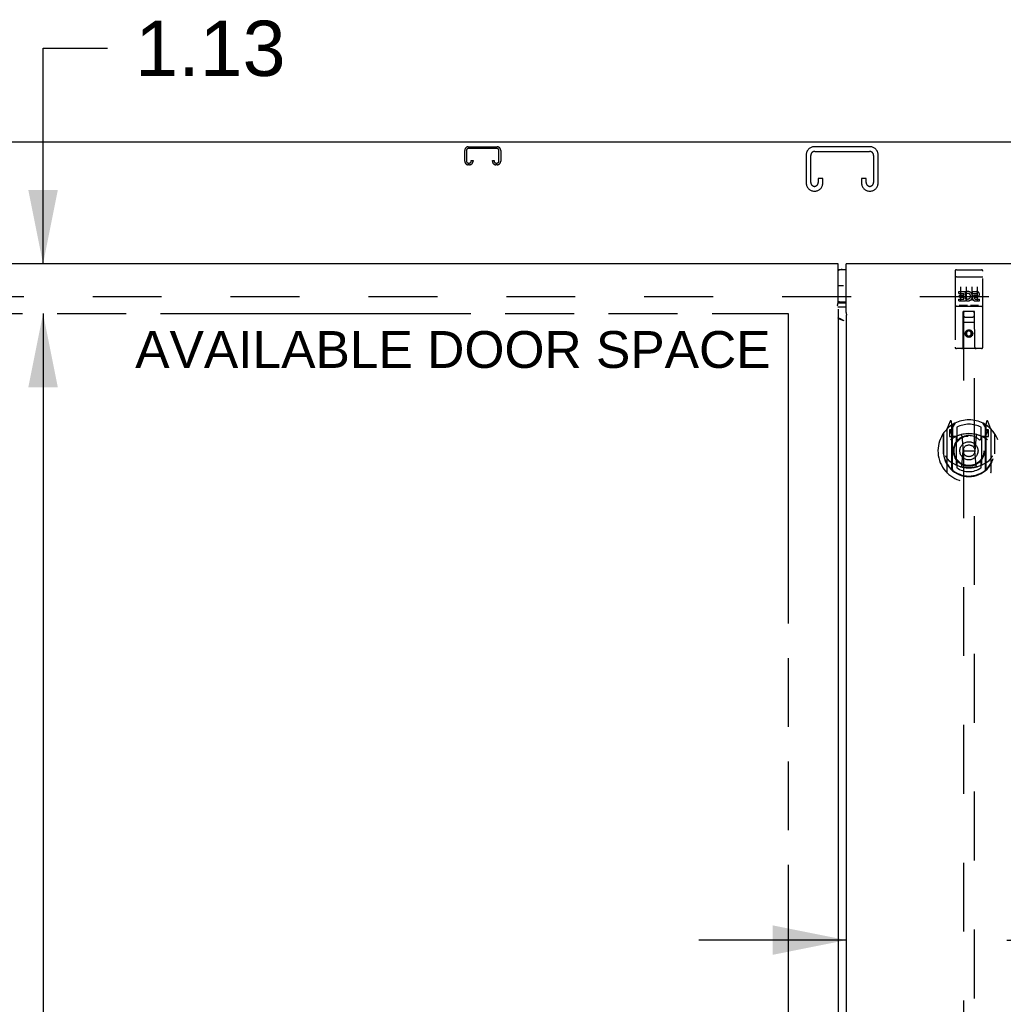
# Model space of a CAD drawing. Header units: inches. Extents: x 0 to 283, y 0 to 183.
# Tile 8 of 15: x 74 to 97, y 108 to 131. Entities that reach past the tile are written whole.
import ezdxf

# ---------------------------------------------------------------- set-up
doc = ezdxf.new("R2010")
doc.units = ezdxf.units.IN
doc.header["$LTSCALE"] = 15.583333
doc.header["$MEASUREMENT"] = 0
doc.linetypes.add('HIDDEN', pattern=[0.2, 0.1, -0.1])
doc.linetypes.add('PHANTOM', pattern=[0.8, 0.45, -0.05, 0.1, -0.05, 0.1, -0.05])
doc.layers.get('0').update_dxf_attribs({"linetype": 'CONTINUOUS'})
for name, color, linetype in [('02___PRT_ALL_AXES', 7, 'CONTINUOUS'), ('AVAILABLE_DOOR_SPACE', 7, 'CONTINUOUS'), ('DEFAULT_2', 8, 'HIDDEN'), ('DIMENSIONS', 7, 'CONTINUOUS'), ('GASKET', 7, 'CONTINUOUS')]:
    doc.layers.add(name, color=color, linetype=linetype)
doc.styles.get("Standard").update_dxf_attribs({"font": 'arial.ttf'})
doc.dimstyles.new('DIMSTYLE_1', dxfattribs={"dimtxt": 1.25, "dimasz": 1.666667, "dimexe": 0.09, "dimexo": 0.07, "dimgap": 0.0375, "dimtad": 0, "dimtih": 1, "dimtoh": 1, "dimzin": 4, "dimdsep": 46, "dimtxsty": 'Standard', "dimblk": '_FILLED', "dimblk1": '_FILLED', "dimblk2": '_FILLED', "dimcen": 0.09, "dimazin": 1, "dimtfac": 1, "dimtdec": 3, "dimtofl": 0, "dimtmove": 0, "dimatfit": 3, "dimldrblk": '_FILLED', "dimfxl": 0, "dimtolj": 1, "dimtzin": 4, "dimarcsym": 0})

# ---------------------------------------------------------------- blocks, each defined once
blk = doc.blocks.new('_FILLED')
at = {"color": 0, "linetype": 'ByBlock'}
blk.add_solid([(0, 0), (-1, 0.2), (-1, -0.2)], dxfattribs=at)
blk = doc.blocks.new('*D15')
at = {"layer": 'DIMENSIONS', "color": 2, "linetype": 'Continuous'}
for p, q in [((93.177, 109.858), (89.844, 109.858)), ((96.802, 109.858), (99.781, 109.858))]:
    blk.add_line(p, q, dxfattribs=at)
at = {"layer": 'DIMENSIONS', "color": 2, "linetype": 'Continuous', "xscale": 1.6666666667, "yscale": 1.6666666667, "zscale": 1.6666666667}
blk.add_blockref('_FILLED', (93.177, 109.858), dxfattribs=at)
at = {"layer": 'DIMENSIONS', "color": 2, "linetype": 'Continuous', "xscale": 1.6666666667, "yscale": 1.6666666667, "zscale": 1.6666666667, "rotation": 180}
blk.add_blockref('_FILLED', (96.802, 109.858), dxfattribs=at)
at = {"layer": 'DIMENSIONS', "color": 2, "linetype": 'Continuous', "insert": (100.406, 110.483), "char_height": 1.25, "width": 3.39684, "attachment_point": 1, "line_spacing_factor": 0.9}
blk.add_mtext('3.63', dxfattribs=at)
blk = doc.blocks.new('*D17')
at = {"layer": 'DIMENSIONS', "color": 2, "linetype": 'Continuous'}
for p, q in [((65.209, 107.08), (75.728, 107.08)), ((91.865, 107.08), (81.346, 107.08))]:
    blk.add_line(p, q, dxfattribs=at)
at = {"layer": 'DIMENSIONS', "color": 2, "linetype": 'Continuous', "xscale": 1.6666666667, "yscale": 1.6666666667, "zscale": 1.6666666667, "rotation": 180}
blk.add_blockref('_FILLED', (65.209, 107.08), dxfattribs=at)
at = {"layer": 'DIMENSIONS', "color": 2, "linetype": 'Continuous', "xscale": 1.6666666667, "yscale": 1.6666666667, "zscale": 1.6666666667}
blk.add_blockref('_FILLED', (91.865, 107.08), dxfattribs=at)
at = {"layer": 'DIMENSIONS', "color": 2, "linetype": 'Continuous', "insert": (78.537, 107.705), "char_height": 1.25, "width": 4.36803, "attachment_point": 2, "line_spacing_factor": 0.9}
blk.add_mtext('26.66', dxfattribs=at)
blk = doc.blocks.new('*D19')
at = {"layer": 'DIMENSIONS', "color": 2, "linetype": 'Continuous'}
for p, q in [((75.02, 125.153), (75.02, 130.027)), ((75.02, 130.027), (76.478, 130.027)), ((75.02, 124.028), (75.02, 120.695))]:
    blk.add_line(p, q, dxfattribs=at)
at = {"layer": 'DIMENSIONS', "color": 2, "linetype": 'Continuous', "xscale": 1.6666666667, "yscale": 1.6666666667, "zscale": 1.6666666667}
for p, rotation in [((75.02, 125.153), 270), ((75.02, 124.028), 90)]:
    blk.add_blockref('_FILLED', p, dxfattribs=dict(at, rotation=rotation))
at = {"layer": 'DIMENSIONS', "color": 2, "linetype": 'Continuous', "insert": (77.103, 130.652), "char_height": 1.25, "width": 3.39684, "attachment_point": 1, "line_spacing_factor": 0.9}
blk.add_mtext('1.13', dxfattribs=at)
blk = doc.blocks.new('*D21')
at = {"layer": 'DIMENSIONS', "color": 2, "linetype": 'Continuous'}
for p, q in [((75.02, 124.028), (75.02, 95.153)), ((75.02, 63.778), (75.02, 90.778))]:
    blk.add_line(p, q, dxfattribs=at)
at = {"layer": 'DIMENSIONS', "color": 2, "linetype": 'Continuous', "xscale": 1.6666666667, "yscale": 1.6666666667, "zscale": 1.6666666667}
for p, rotation in [((75.02, 124.028), 90), ((75.02, 63.778), 270)]:
    blk.add_blockref('_FILLED', p, dxfattribs=dict(at, rotation=rotation))
at = {"layer": 'DIMENSIONS', "color": 2, "linetype": 'Continuous', "insert": (75.02, 94.528), "char_height": 1.25, "width": 4.36803, "attachment_point": 2, "line_spacing_factor": 0.9}
blk.add_mtext('60.25\\Ptyp.', dxfattribs=at)

msp = doc.modelspace()

# ---------------------------------------------------------------- linework, layer by layer
at = {"color": 3, "linetype": 'Continuous'}
for p, q in [((123.032, 127.903), (63.136, 127.903)), ((92.99, 125.153), (63.5, 125.153)), ((92.99, 124.263), (92.99, 125.153)), ((93.177, 124.053), (93.177, 125.153)), ((122.667, 125.153), (93.177, 125.153)), ((92.99, 124.129), (92.99, 63.677)), ((93.177, 124.174), (93.013, 124.174)), ((92.996, 123.929), (92.992, 123.931)), ((93.177, 123.994), (93.177, 63.812)), ((93.184, 123.994), (93.177, 123.994)), ((93.184, 123.994), (93.188, 123.999))]:
    msp.add_line(p, q, dxfattribs=at)
at = {"color": 7, "linetype": 'Continuous'}
for p, q in [((92.99, 125.023), (93.177, 125.023)), ((93.177, 124.283), (92.99, 124.283)), ((92.99, 124.272), (92.992, 124.272)), ((93.013, 124.273), (93.177, 124.273))]:
    msp.add_line(p, q, dxfattribs=at)
at = {"color": 3, "linetype": 'Continuous'}
for points in [[(92.983, 124.204), (92.982, 124.206), (92.98, 124.208), (92.979, 124.21), (92.978, 124.211), (92.977, 124.212), (92.977, 124.213), (92.977, 124.213), (92.977, 124.214), (92.977, 124.214), (92.977, 124.215), (92.977, 124.215), (92.978, 124.216), (92.978, 124.217), (92.979, 124.218), (92.979, 124.219), (92.98, 124.22), (92.981, 124.222), (92.981, 124.223), (92.982, 124.225), (92.983, 124.228), (92.984, 124.23), (92.984, 124.232), (92.985, 124.235), (92.986, 124.238), (92.987, 124.242), (92.987, 124.246), (92.988, 124.25), (92.989, 124.254), (92.989, 124.259), (92.99, 124.263)], [(93.013, 124.174), (93.008, 124.174), (93.002, 124.173), (92.997, 124.173), (92.992, 124.173), (92.988, 124.172)], [(93.19, 124.005), (93.189, 124.007), (93.189, 124.008), (93.188, 124.009), (93.187, 124.01), (93.187, 124.011), (93.186, 124.012), (93.186, 124.014), (93.185, 124.016), (93.184, 124.018), (93.183, 124.02), (93.183, 124.022), (93.182, 124.024), (93.182, 124.027), (93.181, 124.03), (93.18, 124.033), (93.18, 124.036), (93.179, 124.039), (93.179, 124.042), (93.178, 124.045), (93.178, 124.049), (93.177, 124.053)], [(93.132, 123.864), (93.112, 123.871), (93.102, 123.874), (93.092, 123.878), (93.083, 123.881), (93.073, 123.885), (93.064, 123.888), (93.055, 123.891), (93.047, 123.895), (93.039, 123.898), (93.032, 123.902), (93.025, 123.905), (93.018, 123.909), (93.012, 123.912), (93.007, 123.915), (93.003, 123.919), (92.999, 123.922), (92.996, 123.926), (92.993, 123.929), (92.992, 123.931)], [(93.132, 123.864), (93.117, 123.873), (93.102, 123.881), (93.087, 123.889), (93.072, 123.897), (93.057, 123.905), (93.042, 123.912), (93.026, 123.918), (93.011, 123.924), (92.996, 123.929)], [(93.188, 123.999), (93.189, 124), (93.19, 124.001), (93.19, 124.002), (93.19, 124.003), (93.191, 124.003), (93.191, 124.004), (93.19, 124.004), (93.19, 124.005), (93.19, 124.005)]]:
    msp.add_lwpolyline(points, dxfattribs=at)
at = {"color": 7, "linetype": 'Continuous'}
msp.add_lwpolyline([(92.992, 124.272), (92.997, 124.272), (93.002, 124.273), (93.008, 124.273), (93.013, 124.273)], dxfattribs=at)
for centre, start, end in [((93.087, 124.843), 90, 122.8107), ((93.087, 124.463), 237.1893, 270)]:
    msp.add_arc(centre, 0.18, start, end, dxfattribs=at)
at = {"layer": '02___PRT_ALL_AXES', "color": 8, "linetype": 'HIDDEN'}
for p, q in [((95.666, 125.02), (96.231, 125.02)), ((95.717, 124.485), (95.717, 124.528)), ((95.717, 124.528), (95.873, 124.528)), ((95.717, 124.485), (95.831, 124.485)), ((95.831, 124.443), (95.831, 124.485)), ((95.873, 124.35), (95.873, 124.528)), ((95.898, 124.479), (95.881, 124.519)), ((96.029, 124.485), (96.029, 124.528)), ((96.029, 124.528), (96.122, 124.528)), ((96.029, 124.485), (96.122, 124.485)), ((95.717, 124.314), (95.717, 124.357)), ((95.717, 124.357), (95.831, 124.357)), ((95.717, 124.314), (95.873, 124.314)), ((95.738, 124.4), (95.738, 124.443)), ((95.738, 124.443), (95.831, 124.443)), ((95.738, 124.4), (95.831, 124.4)), ((95.831, 124.357), (95.831, 124.4)), ((95.873, 124.35), (95.886, 124.369)), ((95.873, 124.314), (95.873, 124.327)), ((95.877, 124.325), (95.873, 124.327)), ((96.089, 124.4), (96.136, 124.4)), ((96.093, 124.441), (96.122, 124.441)), ((96.093, 124.357), (96.186, 124.357)), ((96.093, 124.314), (96.186, 124.314)), ((96.186, 124.314), (96.186, 124.357)), ((95.666, 124.192), (96.231, 124.192))]:
    msp.add_line(p, q, dxfattribs=at)
msp.add_circle((95.949, 123.575), 0.085, dxfattribs=at)
for centre, radius, start, end in [((95.923, 124.421), 0.107, 244.2636, 113.4027), ((95.923, 124.421), 0.0639, 234.8895, 113.4026), ((96.122, 124.463), 0.0644, 282.2995, 90.0775), ((96.122, 124.463), 0.0219, 269.9011, 90), ((96.093, 124.378), 0.0635, 90, 270), ((96.093, 124.379), 0.0219, 100.307, 270)]:
    msp.add_arc(centre, radius, start, end, dxfattribs=at)
at = {"layer": 'AVAILABLE_DOOR_SPACE', "color": 4, "linetype": 'PHANTOM'}
for p, q in [((65.209, 124.028), (91.865, 124.028)), ((91.865, 124.028), (91.865, 63.778))]:
    msp.add_line(p, q, dxfattribs=at)
at = {"layer": 'DEFAULT_2', "color": 8, "linetype": 'HIDDEN'}
for p, q in [((84.552, 127.473), (84.552, 127.719)), ((84.592, 127.719), (84.592, 127.473)), ((84.632, 127.799), (85.285, 127.799)), ((85.285, 127.759), (84.632, 127.759)), ((85.325, 127.473), (85.325, 127.719)), ((85.365, 127.719), (85.365, 127.473)), ((92.271, 127.619), (92.271, 126.979)), ((92.375, 126.993), (92.375, 127.605)), ((93.716, 127.799), (92.451, 127.799)), ((92.465, 127.695), (93.702, 127.695)), ((93.792, 127.605), (93.792, 126.993)), ((93.896, 126.979), (93.896, 127.619)), ((84.632, 127.433), (84.66, 127.433)), ((84.66, 127.393), (84.632, 127.393)), ((84.7, 127.473), (84.7, 127.487)), ((84.7, 127.487), (84.74, 127.487)), ((84.74, 127.487), (84.74, 127.473)), ((85.177, 127.473), (85.177, 127.487)), ((85.177, 127.487), (85.217, 127.487)), ((85.217, 127.487), (85.217, 127.473)), ((85.257, 127.433), (85.285, 127.433)), ((85.285, 127.393), (85.257, 127.393)), ((92.542, 127.08), (92.542, 126.993)), ((92.646, 127.08), (92.542, 127.08)), ((92.646, 126.979), (92.646, 127.08)), ((93.521, 127.08), (93.521, 126.979)), ((93.625, 127.08), (93.521, 127.08)), ((93.625, 126.993), (93.625, 127.08)), ((92.451, 126.799), (92.466, 126.799)), ((93.701, 126.799), (93.716, 126.799)), ((95.636, 124.99), (95.636, 123.265)), ((95.731, 125.02), (95.916, 125.02)), ((95.981, 125.02), (96.166, 125.02)), ((96.261, 123.265), (96.261, 124.99)), ((95.653, 124.862), (95.652, 124.861)), ((95.654, 124.862), (95.653, 124.862)), ((95.654, 124.862), (95.654, 124.862)), ((95.655, 124.862), (95.654, 124.862)), ((95.656, 124.862), (95.655, 124.862)), ((95.657, 124.862), (95.656, 124.862)), ((95.658, 124.862), (95.657, 124.862)), ((95.658, 124.862), (95.658, 124.862)), ((95.659, 124.862), (95.658, 124.862)), ((95.66, 124.862), (95.659, 124.862)), ((95.661, 124.862), (95.66, 124.862)), ((95.662, 124.862), (95.661, 124.862)), ((95.663, 124.862), (95.662, 124.862)), ((95.663, 124.862), (95.663, 124.862)), ((95.664, 124.862), (95.663, 124.862)), ((95.665, 124.862), (95.664, 124.862)), ((95.666, 124.862), (95.665, 124.862)), ((95.666, 124.862), (96.231, 124.862)), ((96.231, 124.862), (96.232, 124.862)), ((96.232, 124.862), (96.233, 124.862)), ((96.233, 124.862), (96.234, 124.862)), ((96.234, 124.862), (96.235, 124.862)), ((96.235, 124.862), (96.236, 124.862)), ((96.236, 124.862), (96.236, 124.862)), ((96.236, 124.862), (96.237, 124.862)), ((96.237, 124.862), (96.238, 124.862)), ((96.238, 124.862), (96.239, 124.862)), ((96.239, 124.862), (96.24, 124.862)), ((96.24, 124.862), (96.24, 124.862)), ((96.24, 124.862), (96.241, 124.862)), ((96.241, 124.862), (96.242, 124.862)), ((96.242, 124.862), (96.243, 124.862)), ((96.243, 124.862), (96.244, 124.862)), ((96.244, 124.862), (96.244, 124.862)), ((95.761, 124.629), (95.761, 124.323)), ((95.886, 124.629), (95.886, 124.323)), ((96.011, 124.629), (96.011, 124.323)), ((96.136, 124.629), (96.136, 124.323)), ((121.334, 124.403), (64.834, 124.403)), ((95.666, 124.192), (96.231, 124.192)), ((95.91, 124.208), (95.738, 124.208)), ((95.819, 123.265), (95.822, 124.075)), ((95.824, 124.075), (95.822, 124.075)), ((95.824, 124.075), (95.824, 96.074)), ((96.074, 124.075), (95.824, 124.075)), ((96.16, 124.208), (95.988, 124.208)), ((96.074, 96.074), (96.074, 124.075)), ((96.075, 124.075), (96.074, 124.075)), ((96.079, 123.265), (96.075, 124.075)), ((96.076, 123.825), (95.821, 123.825)), ((95.864, 123.95), (96.034, 123.95)), ((95.949, 123.647), (95.886, 123.611)), ((95.886, 123.611), (95.886, 123.539)), ((95.886, 123.611), (95.896, 123.605)), ((95.949, 123.636), (95.896, 123.605)), ((95.896, 123.605), (95.896, 123.545)), ((95.949, 123.647), (95.949, 123.636)), ((96.011, 123.611), (95.949, 123.647)), ((96.001, 123.605), (95.949, 123.636)), ((96.011, 123.611), (96.001, 123.605)), ((96.001, 123.545), (96.001, 123.605)), ((96.011, 123.539), (96.011, 123.611)), ((95.886, 123.539), (95.896, 123.545)), ((95.886, 123.539), (95.949, 123.503)), ((95.896, 123.545), (95.949, 123.514)), ((95.949, 123.514), (96.001, 123.545)), ((95.949, 123.503), (96.011, 123.539)), ((95.949, 123.503), (95.949, 123.514)), ((96.011, 123.539), (96.001, 123.545)), ((96.231, 123.235), (95.666, 123.235)), ((95.523, 121.591), (95.453, 121.416)), ((95.566, 121.508), (95.552, 121.588)), ((96.346, 121.588), (96.331, 121.508)), ((96.444, 121.416), (96.374, 121.591)), ((95.449, 121.405), (95.449, 120.438)), ((95.506, 121.401), (95.506, 121.251)), ((95.566, 121.401), (95.506, 121.401)), ((95.515, 121.377), (95.544, 121.332)), ((95.574, 121.385), (95.519, 121.385)), ((95.546, 121.496), (95.545, 121.496)), ((95.545, 121.496), (95.545, 121.496)), ((95.545, 121.496), (95.545, 121.496)), ((95.566, 120.492), (95.566, 121.508)), ((95.574, 121.445), (95.644, 121.554)), ((95.574, 120.501), (95.574, 121.504)), ((95.576, 121.479), (95.576, 121.272)), ((95.674, 121.457), (95.674, 121.205)), ((96.224, 121.205), (96.224, 121.457)), ((96.254, 121.554), (96.324, 121.445)), ((96.321, 121.272), (96.321, 121.479)), ((96.324, 120.501), (96.324, 121.504)), ((96.379, 121.385), (96.324, 121.385)), ((96.331, 121.508), (96.331, 120.492)), ((96.391, 121.401), (96.331, 121.401)), ((96.353, 121.496), (96.348, 121.499)), ((96.354, 121.332), (96.383, 121.377)), ((96.391, 121.251), (96.391, 121.401)), ((96.449, 120.438), (96.449, 121.405)), ((95.366, 121.31), (95.366, 120.922)), ((95.374, 121.317), (95.374, 120.859)), ((95.506, 121.251), (95.566, 121.251)), ((95.666, 121.25), (95.594, 121.25)), ((95.596, 121.252), (95.662, 121.252)), ((95.666, 120.609), (95.666, 121.24)), ((95.786, 121.266), (95.816, 120.922)), ((96.112, 121.266), (96.081, 120.922)), ((96.304, 121.25), (96.231, 121.25)), ((96.231, 121.24), (96.231, 120.609)), ((96.236, 121.252), (96.301, 121.252)), ((96.331, 121.251), (96.391, 121.251)), ((96.524, 121.317), (96.524, 120.859)), ((96.531, 120.922), (96.531, 121.31)), ((95.366, 120.922), (95.381, 120.922)), ((95.786, 120.582), (95.816, 120.922)), ((95.816, 120.922), (96.081, 120.922)), ((96.112, 120.582), (96.081, 120.922)), ((96.531, 120.922), (96.516, 120.922)), ((95.374, 120.859), (95.374, 120.857)), ((96.524, 120.859), (96.524, 120.857)), ((95.674, 120.644), (95.674, 120.541)), ((96.224, 120.541), (96.224, 120.644))]:
    msp.add_line(p, q, dxfattribs=at)
for points in [[(95.652, 124.861), (95.652, 124.861), (95.651, 124.861), (95.651, 124.861), (95.651, 124.861), (95.65, 124.861), (95.65, 124.861), (95.65, 124.861), (95.649, 124.861), (95.649, 124.861), (95.649, 124.861), (95.648, 124.861), (95.648, 124.861), (95.648, 124.861), (95.647, 124.861), (95.647, 124.861), (95.647, 124.861), (95.646, 124.86), (95.646, 124.86), (95.646, 124.86), (95.645, 124.86), (95.645, 124.86), (95.645, 124.86), (95.645, 124.86), (95.644, 124.86), (95.644, 124.86), (95.644, 124.86), (95.643, 124.86), (95.643, 124.86), (95.643, 124.86), (95.643, 124.859), (95.642, 124.859), (95.642, 124.859), (95.642, 124.859), (95.642, 124.859), (95.641, 124.859), (95.641, 124.859), (95.641, 124.859), (95.641, 124.859), (95.641, 124.859), (95.64, 124.859), (95.64, 124.858), (95.64, 124.858), (95.64, 124.858), (95.64, 124.858), (95.639, 124.858), (95.639, 124.858), (95.639, 124.858), (95.639, 124.858), (95.639, 124.858), (95.638, 124.858), (95.638, 124.858), (95.638, 124.857), (95.638, 124.857), (95.638, 124.857), (95.638, 124.857), (95.638, 124.857), (95.638, 124.857), (95.637, 124.857), (95.637, 124.857), (95.637, 124.857), (95.637, 124.857), (95.637, 124.856), (95.637, 124.856), (95.637, 124.856), (95.637, 124.856), (95.637, 124.856), (95.637, 124.856), (95.637, 124.856), (95.637, 124.856), (95.636, 124.856), (95.636, 124.856), (95.636, 124.855), (95.636, 124.855), (95.636, 124.855), (95.636, 124.855), (95.636, 124.855), (95.636, 124.855)], [(96.244, 124.862), (96.245, 124.862), (96.245, 124.861), (96.246, 124.861), (96.246, 124.861), (96.247, 124.861), (96.247, 124.861), (96.247, 124.861), (96.248, 124.861), (96.248, 124.861), (96.248, 124.861), (96.249, 124.861), (96.249, 124.861), (96.249, 124.861), (96.25, 124.861), (96.25, 124.861), (96.25, 124.861), (96.251, 124.861), (96.251, 124.861), (96.251, 124.86), (96.252, 124.86), (96.252, 124.86), (96.252, 124.86), (96.253, 124.86), (96.253, 124.86), (96.253, 124.86), (96.253, 124.86), (96.254, 124.86), (96.254, 124.86), (96.254, 124.86), (96.255, 124.86), (96.255, 124.86), (96.255, 124.859), (96.255, 124.859), (96.256, 124.859), (96.256, 124.859), (96.256, 124.859), (96.256, 124.859), (96.257, 124.859), (96.257, 124.859), (96.257, 124.859), (96.257, 124.859), (96.257, 124.859), (96.258, 124.858), (96.258, 124.858), (96.258, 124.858), (96.258, 124.858), (96.258, 124.858), (96.259, 124.858), (96.259, 124.858), (96.259, 124.858), (96.259, 124.858), (96.259, 124.858), (96.259, 124.858), (96.26, 124.857), (96.26, 124.857), (96.26, 124.857), (96.26, 124.857), (96.26, 124.857), (96.26, 124.857), (96.26, 124.857), (96.26, 124.857), (96.26, 124.857), (96.261, 124.857), (96.261, 124.856), (96.261, 124.856), (96.261, 124.856), (96.261, 124.856), (96.261, 124.856), (96.261, 124.856), (96.261, 124.856), (96.261, 124.856), (96.261, 124.856), (96.261, 124.856), (96.261, 124.855), (96.261, 124.855), (96.261, 124.855), (96.261, 124.855), (96.261, 124.855), (96.261, 124.855)], [(95.738, 124.208), (95.738, 124.208), (95.738, 124.208), (95.737, 124.208), (95.737, 124.208), (95.737, 124.208), (95.737, 124.208), (95.737, 124.208), (95.736, 124.208), (95.736, 124.208), (95.736, 124.208), (95.736, 124.208), (95.736, 124.208), (95.735, 124.208), (95.735, 124.208), (95.735, 124.208), (95.735, 124.209), (95.735, 124.209), (95.735, 124.209), (95.734, 124.209), (95.734, 124.209), (95.734, 124.209), (95.734, 124.209), (95.734, 124.209), (95.734, 124.209), (95.734, 124.209), (95.733, 124.209), (95.733, 124.209), (95.733, 124.209), (95.733, 124.209), (95.733, 124.209), (95.733, 124.209), (95.733, 124.209), (95.733, 124.209), (95.733, 124.209), (95.732, 124.209), (95.732, 124.209), (95.732, 124.209), (95.732, 124.209), (95.732, 124.209), (95.732, 124.209), (95.732, 124.209), (95.732, 124.209), (95.732, 124.209), (95.732, 124.209), (95.731, 124.209), (95.731, 124.21)], [(95.916, 124.21), (95.916, 124.209), (95.916, 124.209), (95.916, 124.209), (95.916, 124.209), (95.916, 124.209), (95.916, 124.209), (95.916, 124.209), (95.916, 124.209), (95.915, 124.209), (95.915, 124.209), (95.915, 124.209), (95.915, 124.209), (95.915, 124.209), (95.915, 124.209), (95.915, 124.209), (95.915, 124.209), (95.915, 124.209), (95.914, 124.209), (95.914, 124.209), (95.914, 124.209), (95.914, 124.209), (95.914, 124.209), (95.914, 124.209), (95.914, 124.209), (95.914, 124.209), (95.913, 124.209), (95.913, 124.209), (95.913, 124.209), (95.913, 124.209), (95.913, 124.209), (95.913, 124.208), (95.912, 124.208), (95.912, 124.208), (95.912, 124.208), (95.912, 124.208), (95.912, 124.208), (95.912, 124.208), (95.911, 124.208), (95.911, 124.208), (95.911, 124.208), (95.911, 124.208), (95.911, 124.208), (95.91, 124.208), (95.91, 124.208), (95.91, 124.208)], [(95.988, 124.208), (95.988, 124.208), (95.988, 124.208), (95.987, 124.208), (95.987, 124.208), (95.987, 124.208), (95.987, 124.208), (95.987, 124.208), (95.986, 124.208), (95.986, 124.208), (95.986, 124.208), (95.986, 124.208), (95.986, 124.208), (95.985, 124.208), (95.985, 124.208), (95.985, 124.208), (95.985, 124.209), (95.985, 124.209), (95.985, 124.209), (95.984, 124.209), (95.984, 124.209), (95.984, 124.209), (95.984, 124.209), (95.984, 124.209), (95.984, 124.209), (95.984, 124.209), (95.983, 124.209), (95.983, 124.209), (95.983, 124.209), (95.983, 124.209), (95.983, 124.209), (95.983, 124.209), (95.983, 124.209), (95.983, 124.209), (95.983, 124.209), (95.982, 124.209), (95.982, 124.209), (95.982, 124.209), (95.982, 124.209), (95.982, 124.209), (95.982, 124.209), (95.982, 124.209), (95.982, 124.209), (95.982, 124.209), (95.982, 124.209), (95.981, 124.209), (95.981, 124.21)], [(96.166, 124.21), (96.166, 124.209), (96.166, 124.209), (96.166, 124.209), (96.166, 124.209), (96.166, 124.209), (96.166, 124.209), (96.166, 124.209), (96.166, 124.209), (96.165, 124.209), (96.165, 124.209), (96.165, 124.209), (96.165, 124.209), (96.165, 124.209), (96.165, 124.209), (96.165, 124.209), (96.165, 124.209), (96.165, 124.209), (96.164, 124.209), (96.164, 124.209), (96.164, 124.209), (96.164, 124.209), (96.164, 124.209), (96.164, 124.209), (96.164, 124.209), (96.164, 124.209), (96.163, 124.209), (96.163, 124.209), (96.163, 124.209), (96.163, 124.209), (96.163, 124.209), (96.163, 124.208), (96.162, 124.208), (96.162, 124.208), (96.162, 124.208), (96.162, 124.208), (96.162, 124.208), (96.162, 124.208), (96.161, 124.208), (96.161, 124.208), (96.161, 124.208), (96.161, 124.208), (96.161, 124.208), (96.16, 124.208), (96.16, 124.208), (96.16, 124.208)], [(95.416, 120.808), (95.419, 120.803), (95.422, 120.798), (95.425, 120.793), (95.428, 120.788), (95.431, 120.784), (95.434, 120.78), (95.437, 120.776), (95.439, 120.772), (95.442, 120.768), (95.444, 120.764), (95.447, 120.761), (95.449, 120.758), (95.451, 120.754), (95.454, 120.751), (95.456, 120.748), (95.458, 120.746), (95.46, 120.743), (95.462, 120.74), (95.465, 120.738), (95.467, 120.735), (95.469, 120.733), (95.471, 120.731), (95.472, 120.728), (95.474, 120.726), (95.476, 120.724), (95.478, 120.722), (95.48, 120.72), (95.482, 120.719), (95.483, 120.717), (95.485, 120.715), (95.487, 120.714), (95.488, 120.712), (95.49, 120.711), (95.491, 120.709), (95.493, 120.708), (95.495, 120.707)], [(96.403, 120.707), (96.405, 120.708), (96.406, 120.709), (96.408, 120.711), (96.409, 120.712), (96.411, 120.714), (96.413, 120.715), (96.414, 120.717), (96.416, 120.719), (96.418, 120.72), (96.42, 120.722), (96.421, 120.724), (96.423, 120.726), (96.425, 120.728), (96.427, 120.731), (96.429, 120.733), (96.431, 120.735), (96.433, 120.738), (96.435, 120.74), (96.437, 120.743), (96.44, 120.746), (96.442, 120.748), (96.444, 120.751), (96.446, 120.754), (96.449, 120.758), (96.451, 120.761), (96.453, 120.764), (96.456, 120.768), (96.459, 120.772), (96.461, 120.776), (96.464, 120.78), (96.467, 120.784), (96.469, 120.788), (96.472, 120.793), (96.475, 120.798), (96.478, 120.803), (96.481, 120.808)], [(96.137, 120.565), (96.131, 120.563), (96.126, 120.562), (96.121, 120.561), (96.115, 120.559), (96.11, 120.558), (96.104, 120.557), (96.099, 120.555), (96.093, 120.554), (96.088, 120.553), (96.082, 120.552), (96.077, 120.551), (96.071, 120.55), (96.066, 120.549), (96.06, 120.548), (96.055, 120.547), (96.049, 120.546), (96.044, 120.546), (96.038, 120.545), (96.033, 120.544), (96.027, 120.543), (96.021, 120.543), (96.016, 120.542), (96.01, 120.542), (96.005, 120.541), (95.999, 120.541), (95.994, 120.541), (95.988, 120.54), (95.982, 120.54), (95.977, 120.54), (95.971, 120.539), (95.966, 120.539), (95.96, 120.539), (95.954, 120.539), (95.949, 120.539), (95.943, 120.539), (95.938, 120.539), (95.932, 120.539), (95.926, 120.539), (95.921, 120.54), (95.915, 120.54), (95.91, 120.54), (95.904, 120.541), (95.899, 120.541), (95.893, 120.541), (95.887, 120.542), (95.882, 120.542), (95.876, 120.543), (95.871, 120.543), (95.865, 120.544), (95.86, 120.545), (95.854, 120.546), (95.848, 120.546), (95.843, 120.547), (95.837, 120.548), (95.832, 120.549), (95.826, 120.55), (95.821, 120.551), (95.815, 120.552), (95.81, 120.553), (95.804, 120.554), (95.799, 120.555), (95.793, 120.557), (95.788, 120.558), (95.783, 120.559), (95.777, 120.561), (95.772, 120.562), (95.766, 120.563), (95.761, 120.565)]]:
    msp.add_lwpolyline(points, dxfattribs=at)
for centre, radius in [((95.949, 123.575), 0.0845), ((95.949, 120.924), 0.35), ((95.949, 120.924), 0.335), ((95.949, 120.924), 0.205), ((95.949, 120.924), 0.133)]:
    msp.add_circle(centre, radius, dxfattribs=at)
for centre, radius, start, end in [((84.632, 127.719), 0.08, 90, 180), ((84.632, 127.719), 0.04, 90, 180), ((85.285, 127.719), 0.08, 0, 90), ((85.285, 127.719), 0.04, 0, 90), ((92.451, 127.619), 0.18, 90, 180), ((92.465, 127.605), 0.09, 90, 180), ((93.702, 127.605), 0.09, 0, 90), ((93.716, 127.619), 0.18, 0, 90), ((84.632, 127.473), 0.08, 180, 270), ((84.632, 127.473), 0.04, 180, 270), ((84.66, 127.473), 0.08, 270, 360), ((84.66, 127.473), 0.04, 270, 360), ((85.257, 127.473), 0.08, 180, 270), ((85.257, 127.473), 0.04, 180, 270), ((85.285, 127.473), 0.08, 270, 360), ((85.285, 127.473), 0.04, 270, 360), ((92.451, 126.979), 0.18, 180, 270), ((92.465, 126.993), 0.09, 180, 265.8584), ((92.452, 126.993), 0.09, 274.1416, 360), ((92.466, 126.979), 0.18, 270, 360), ((93.701, 126.979), 0.18, 180, 270), ((93.715, 126.993), 0.09, 180, 265.8584), ((93.702, 126.993), 0.09, 274.1416, 360), ((93.716, 126.979), 0.18, 270, 360), ((95.666, 124.99), 0.03, 90, 180), ((96.231, 124.99), 0.03, 0, 90), ((95.666, 124.162), 0.03, 90, 180), ((95.864, 124.035), 0.04, 90, 180), ((96.034, 124.035), 0.04, 0, 90), ((96.231, 124.162), 0.03, 0, 90), ((95.864, 123.99), 0.04, 180, 270), ((96.034, 123.99), 0.04, 270, 360), ((95.666, 123.265), 0.03, 180, 270), ((95.789, 123.265), 0.03, 270, 360), ((96.109, 123.265), 0.03, 180, 270), ((96.231, 123.265), 0.03, 270, 360), ((95.949, 120.924), 0.7, 35.2961, 144.7039), ((95.537, 121.586), 0.015, 10, 158.1959), ((96.36, 121.586), 0.015, 21.8041, 170), ((95.949, 120.922), 0.7, 125.5126, 54.4874), ((95.464, 121.405), 0.015, 135.0748, 180), ((95.519, 121.38), 0.005, 90, 212.6792), ((95.554, 121.475), 0.02, 0, 125.5126), ((95.556, 121.479), 0.02, 0, 125.2543), ((95.594, 121.504), 0.02, 121.4688, 179.9992), ((95.949, 120.924), 0.6, 62.7204, 117.2796), ((96.304, 121.504), 0.02, 0, 58.5295), ((96.341, 121.479), 0.02, 54.7457, 180), ((96.344, 121.475), 0.02, 54.4874, 180), ((96.379, 121.38), 0.005, 327.3208, 90), ((96.434, 121.405), 0.015, 0, 44.9252), ((95.394, 121.317), 0.02, 144.7039, 180), ((95.949, 120.609), 0.7, 53.2319, 126.7681), ((95.386, 121.23), 0.188, 0, 32.6792), ((95.594, 121.27), 0.02, 180, 270), ((95.596, 121.272), 0.02, 180, 270), ((95.662, 121.272), 0.02, 270, 293.464), ((95.681, 121.24), 0.015, 112.9863, 180), ((95.949, 120.612), 0.7, 66.536, 113.464), ((95.704, 121.205), 0.03, 180, 311.1261), ((95.949, 120.924), 0.343, 48.8739, 131.1261), ((95.766, 121.264), 0.02, 5.0796, 105.6131), ((96.132, 121.264), 0.02, 74.3869, 174.9204), ((96.194, 121.205), 0.03, 228.8739, 360), ((96.216, 121.24), 0.015, 0, 67.0137), ((96.236, 121.272), 0.02, 246.536, 270), ((96.301, 121.272), 0.02, 270, 360), ((96.304, 121.27), 0.02, 270, 360), ((96.512, 121.23), 0.188, 147.3208, 180), ((96.504, 121.317), 0.02, 0, 35.2961), ((95.949, 120.924), 0.583, 180.2464, 359.7536), ((95.394, 120.859), 0.02, 180, 187.6622), ((95.949, 120.934), 0.58, 187.6622, 352.3378), ((95.949, 121.239), 0.7, 229.529, 310.471), ((96.504, 120.859), 0.02, 352.3378, 360), ((95.581, 120.492), 0.015, 180, 229.6413), ((95.594, 120.501), 0.02, 180, 230.6594), ((95.681, 120.609), 0.015, 180, 247.0137), ((95.704, 120.644), 0.03, 48.8739, 180), ((95.949, 120.934), 0.48, 235.0461, 304.9539), ((95.949, 120.924), 0.343, 228.8739, 311.1261), ((95.766, 120.584), 0.02, 254.4248, 354.9204), ((96.131, 120.584), 0.02, 185.0796, 285.5752), ((96.194, 120.644), 0.03, 0, 131.1261), ((96.216, 120.609), 0.015, 292.9863, 360), ((96.304, 120.501), 0.02, 309.3378, 359.9984), ((96.316, 120.492), 0.015, 310.3587, 360), ((95.464, 120.438), 0.015, 180, 224.9252), ((96.434, 120.438), 0.015, 315.0748, 360)]:
    msp.add_arc(centre, radius, start, end, dxfattribs=at)
at = {"layer": 'GASKET', "color": 40, "linetype": 'Continuous'}
msp.add_line((93.115, 124.653), (92.99, 124.653), dxfattribs=at)

# ---------------------------------------------------------------- texts
at = {"layer": 'DIMENSIONS', "color": 2, "linetype": 'Continuous', "insert": (84.284, 123.632), "char_height": 0.83333, "width": 14.33395, "attachment_point": 2, "line_spacing_factor": 0.9}
msp.add_mtext('AVAILABLE DOOR SPACE', dxfattribs=at)

# ---------------------------------------------------------------- dimensions: what is measured, and where the dimension line sits
at = {"layer": 'DIMENSIONS', "color": 2, "linetype": 'Continuous'}
for base, p1, p2, angle, picture, middle in [((75.019970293, 124.028119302), (92.927344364, 125.153119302), (91.864844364, 124.028119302), 270, '*D19', (78.855861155, 130.020184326)), ((93.177344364, 109.857705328), (96.802344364, 124.028119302), (93.177344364, 123.762140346), 180, '*D15', (102.102968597, 109.850734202))]:
    dim = msp.add_linear_dim(base=base, p1=p1, p2=p2, angle=angle, dimstyle='DIMSTYLE_1', dxfattribs=at)
    dim.commit()
    dim.dimension.update_dxf_attribs({"geometry": picture, "text_midpoint": middle, "dimtype": 160})
dim = msp.add_linear_dim(base=(91.865, 107.08), p1=(65.209, 124.028), p2=(91.865, 124.028), dimstyle='DIMSTYLE_1', dxfattribs=at)
dim.commit()
dim.dimension.update_dxf_attribs({"geometry": '*D17', "text_midpoint": (78.52, 107.073), "dimtype": 160})
dim = msp.add_linear_dim(base=(75.02, 63.778), p1=(91.865, 124.028), p2=(91.865, 63.778), angle=270, text='<>\\Ptyp.', dimstyle='DIMSTYLE_1', dxfattribs=at)
dim.commit()
dim.dimension.update_dxf_attribs({"geometry": '*D21', "text_midpoint": (75.02, 92.966), "dimtype": 160})

doc.saveas('drawing.dxf')
